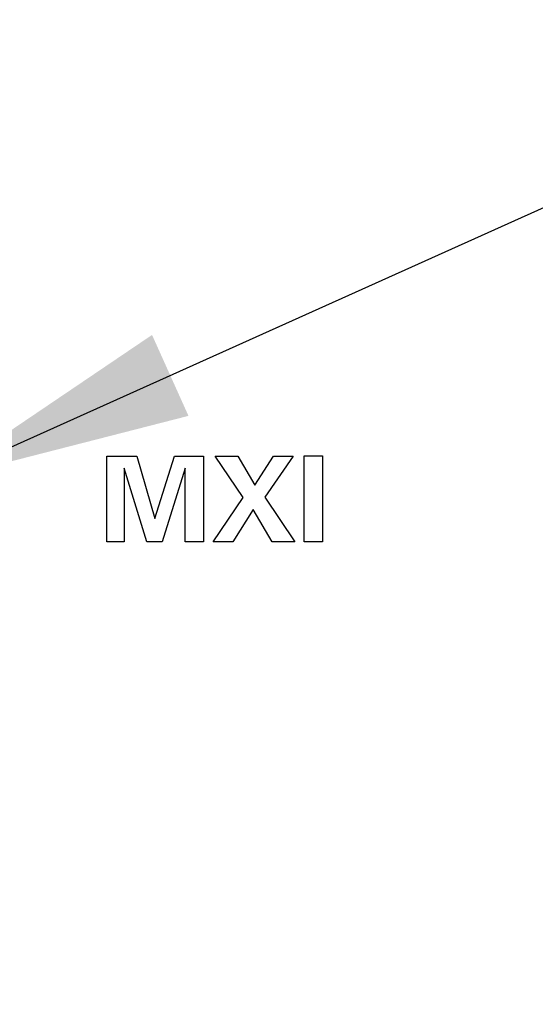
# Model space of a CAD drawing. Header units: inches. Extents: x 0 to 34, y 0 to 22.
# Tile 8 of 35: x 4.338 to 4.701, y 10.786 to 11.479. Entities that reach past the tile are written whole.
import ezdxf

# ---------------------------------------------------------------- set-up
doc = ezdxf.new("R2010")
doc.units = ezdxf.units.IN
doc.header["$LTSCALE"] = 1.87
doc.header["$MEASUREMENT"] = 0
doc.layers.get('0').update_dxf_attribs({"linetype": 'CONTINUOUS'})
for name, color, linetype in [('DATUMCURVES', 7, 'CONTINUOUS'), ('DETAIL', 7, 'CONTINUOUS'), ('DIMENSIONS', 7, 'CONTINUOUS')]:
    doc.layers.add(name, color=color, linetype=linetype)
doc.styles.get("Standard").update_dxf_attribs({"font": 'txt', "width": 0.8})
doc.dimstyles.new('DIMSTYLE_1', dxfattribs={"dimtxt": 0.125, "dimasz": 0.18, "dimexe": 0.125, "dimexo": 0.0625, "dimgap": 0.09, "dimtad": 0, "dimtih": 1, "dimtoh": 1, "dimdec": 3, "dimzin": 4, "dimdsep": 46, "dimtxsty": 'STANDARD', "dimblk": '_FILLED', "dimblk1": '_FILLED', "dimblk2": '_FILLED', "dimcen": 0.09, "dimadec": 0, "dimazin": 0, "dimtp": 0.005, "dimtm": 0.005, "dimtfac": 1, "dimtdec": 3, "dimtofl": 0, "dimtmove": 0, "dimatfit": 3, "dimldrblk": '_FILLED', "dimfxl": 1, "dimtolj": 1, "dimtzin": 4, "dimarcsym": 0})
doc.dimstyles.get("Standard").update_dxf_attribs({"dimtxt": 0.125, "dimasz": 0.18, "dimexe": 0.125, "dimexo": 0.0625, "dimgap": 0.09, "dimtad": 0, "dimtih": 1, "dimtoh": 1, "dimdec": 3, "dimzin": 4, "dimdsep": 46, "dimtxsty": 'STANDARD', "dimblk": '_FILLED', "dimblk1": '_FILLED', "dimblk2": '_FILLED', "dimcen": 0.09, "dimadec": 0, "dimazin": 0, "dimtol": 1, "dimtp": 0.01, "dimtm": 0.01, "dimtfac": 1, "dimtdec": 3, "dimtofl": 0, "dimtmove": 0, "dimatfit": 3, "dimldrblk": '_FILLED', "dimfxl": 1, "dimtolj": 1, "dimtzin": 4, "dimarcsym": 0})

# ---------------------------------------------------------------- blocks, each defined once
blk = doc.blocks.new('*D12')
at = {"layer": 'DIMENSIONS', "color": 2, "linetype": 'CONTINUOUS'}
blk.add_line((4.18631, 18.67078), (5.40531, 18.67078), dxfattribs=at)
at = {"layer": 'DIMENSIONS', "color": 2, "linetype": 'CONTINUOUS', "insert": (5.46781, 18.73328), "char_height": 0.125, "width": 0.8, "attachment_point": 1, "line_spacing_factor": 0.9}
blk.add_mtext('10.072\\P[255.83]', dxfattribs=at)
blk = doc.blocks.new('_FILLED')
at = {"color": 0, "linetype": 'BYBLOCK'}
blk.add_solid([(0, 0), (-1, 0.1736), (-1, -0.1736)], dxfattribs=at)
blk = doc.blocks.new('*D15')
at = {"layer": 'DIMENSIONS', "color": 2, "linetype": 'CONTINUOUS'}
for p, q in [((4.15168, 11.20208), (4.15168, 9.13074)), ((4.15168, 9.13074), (4.21559, 9.06151)), ((4.21559, 9.06151), (4.21175, 8.14608)), ((4.21175, 8.14608), (4.35791, 8.0653)), ((4.35791, 8.0653), (4.35791, 7.88928))]:
    blk.add_line(p, q, dxfattribs=at)
at = {"layer": 'DIMENSIONS', "color": 2, "linetype": 'CONTINUOUS', "insert": (4.29541, 7.82678), "char_height": 0.125, "width": 1.125, "attachment_point": 3, "rotation": 90, "line_spacing_factor": 0.9}
blk.add_mtext('.028{\\Ftxt.shx;\\W1.000000;\\H0.125000; }[0.71]', dxfattribs=at)

msp = doc.modelspace()

# ---------------------------------------------------------------- linework, layer by layer
at = {"layer": 'DATUMCURVES', "color": 40, "linetype": 'CONTINUOUS'}
for p, q in [((4.39932, 11.17208), (4.42039, 11.17208)), ((4.39932, 11.11183), (4.39932, 11.17208)), ((4.42039, 11.17208), (4.43314, 11.12824)), ((4.43314, 11.12824), (4.4469, 11.17208)), ((4.4469, 11.17208), (4.46739, 11.17208)), ((4.46739, 11.17208), (4.46739, 11.11183)), ((4.47547, 11.17208), (4.4914, 11.17208)), ((4.49522, 11.143), (4.47547, 11.17208)), ((4.4914, 11.17208), (4.50356, 11.15159)), ((4.50356, 11.15159), (4.51656, 11.17208)), ((4.53039, 11.17208), (4.51056, 11.14308)), ((4.51656, 11.17208), (4.53039, 11.17208)), ((4.53814, 11.17224), (4.55106, 11.17224)), ((4.53814, 11.11183), (4.53814, 11.17224)), ((4.55106, 11.17224), (4.55106, 11.11183)), ((4.42747, 11.11183), (4.4114, 11.16349)), ((4.4114, 11.16349), (4.4114, 11.11183)), ((4.45456, 11.16349), (4.43815, 11.11183)), ((4.45456, 11.11183), (4.45456, 11.16349)), ((4.47406, 11.11183), (4.49522, 11.143)), ((4.51056, 11.14308), (4.53156, 11.11183)), ((4.5023, 11.1345), (4.4879, 11.11183)), ((4.51573, 11.11183), (4.5023, 11.1345)), ((4.4114, 11.11183), (4.39932, 11.11183)), ((4.43815, 11.11183), (4.42747, 11.11183)), ((4.46739, 11.11183), (4.45456, 11.11183)), ((4.4879, 11.11183), (4.47406, 11.11183)), ((4.53156, 11.11183), (4.51573, 11.11183)), ((4.55106, 11.11183), (4.53814, 11.11183))]:
    msp.add_line(p, q, dxfattribs=at)

# ---------------------------------------------------------------- dimensions: what is measured, and where the dimension line sits
at = {"layer": 'DIMENSIONS', "color": 2, "linetype": 'CONTINUOUS'}
for feature_location, offset, origin, picture, middle in [((4.18631, 18.67078), (1.219, 0), (3.94381, 8.59878), '*D12', (5.86781, 18.57703)), ((4.15168, 11.20208), (0.20623, -3.31281), (4.12381, 10.66427), '*D15', (4.35791, 7.26428))]:
    dim = msp.add_ordinate_dim(feature_location=feature_location, offset=offset, dtype=0, origin=origin, dimstyle='DIMSTYLE_1', override={"dimtad": 1, "dimtih": 0, "dimtoh": 0}, dxfattribs=at)
    dim.commit()
    dim.dimension.update_dxf_attribs({"geometry": picture, "text_midpoint": middle})

# ---------------------------------------------------------------- leaders
at = {"layer": 'DETAIL', "color": 2, "linetype": 'CONTINUOUS'}
msp.add_leader([(4.27981, 11.15503), (5.4686, 11.69), (5.6486, 11.69)], dimstyle='STANDARD', override={"dimtad": 0}, dxfattribs=at)

doc.saveas('drawing.dxf')
